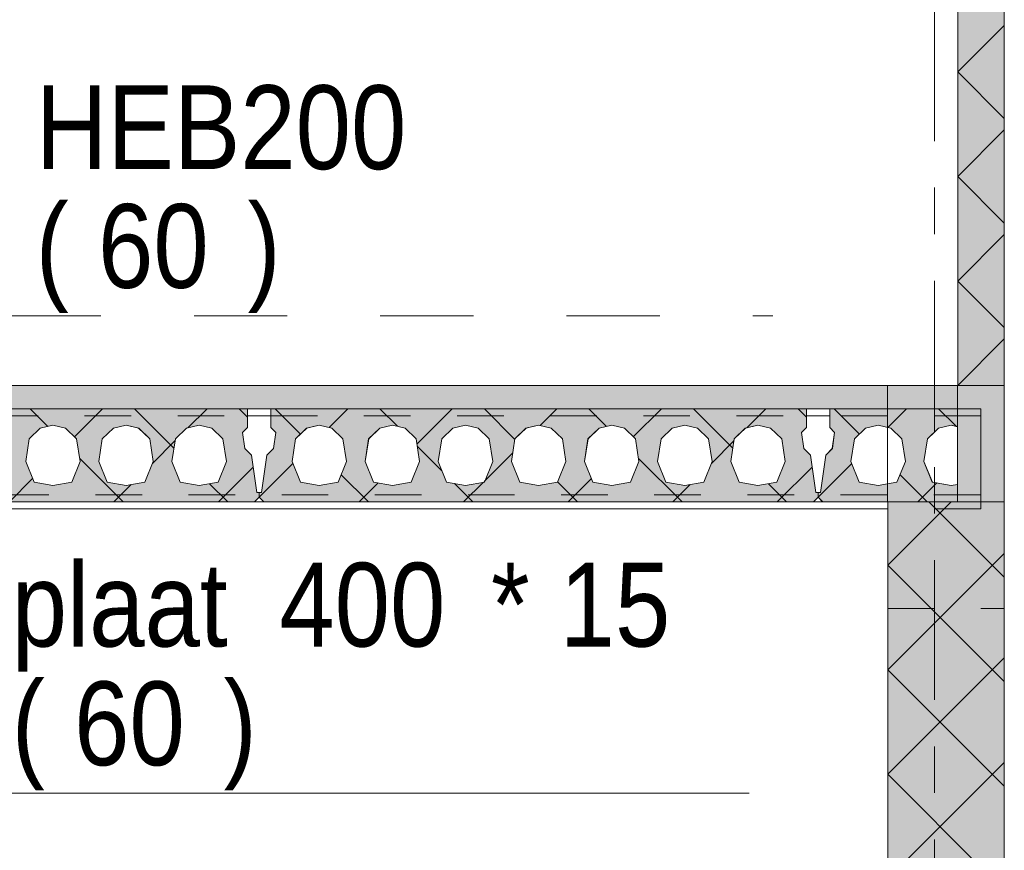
# Model space of a CAD drawing. Header units: millimetres. Extents: x -914 to -73, y -1403 to -809.
# Tile 28 of 79: x -709 to -688, y -1193 to -1175. Entities that reach past the tile are written whole.
import ezdxf

# ---------------------------------------------------------------- set-up
doc = ezdxf.new("R2010")
doc.units = ezdxf.units.MM
for name, pattern in [('XKITLINE00', [0]), ('XKITLINE01', [4, 1, -1, 1, -1]), ('XKITLINE02', [4, 2, -2]), ('XKITLINE03', [6, 3, -1, 1, -1])]:
    doc.linetypes.add(name, pattern=pattern)
for name, color, linetype, lineweight in [('Onderdeel', 2, 'Continuous', 0), ('Onderdeel label', 2, 'Continuous', 0), ('Stramien', 4, 'Continuous', 0)]:
    doc.layers.add(name, color=color, linetype=linetype, lineweight=lineweight)
doc.styles.add('ARIAL', font='arial.ttf')

msp = doc.modelspace()

# ---------------------------------------------------------------- hatches: boundary and pattern name
at = {"layer": 'Onderdeel'}
for points in [[(-687.813, -1182.946), (-688.813, -1182.946), (-688.813, -1168.246), (-687.813, -1168.246)], [(-688.817, -1183.446), (-812.067, -1183.446), (-812.067, -1182.946), (-688.817, -1182.946)], [(-687.815, -1185.446), (-688.815, -1185.446), (-688.815, -1182.946), (-687.815, -1182.946)], [(-687.817, -1213.746), (-690.317, -1213.746), (-690.317, -1185.446), (-687.817, -1185.446)]]:
    msp.add_hatch(color=256, dxfattribs=at).paths.add_polyline_path(points, flags=17)
h = msp.add_hatch(color=256, dxfattribs=at)
h.paths.add_polyline_path([(-715.713, -1185.446), (-715.813, -1185.346), (-715.813, -1185.246), (-715.763, -1185.246), (-715.648, -1184.44), (-715.506, -1184.299), (-715.457, -1183.952), (-715.563, -1183.846), (-715.563, -1183.446), (-704.063, -1183.446), (-704.063, -1183.846), (-704.169, -1183.952), (-704.119, -1184.299), (-703.978, -1184.44), (-703.863, -1185.246), (-703.813, -1185.246), (-703.813, -1185.346), (-703.913, -1185.446)], flags=17)
h.paths.add_polyline_path([(-714.523, -1183.796), (-714.794, -1183.863), (-715.032, -1184.093), (-715.108, -1184.578), (-714.928, -1185.02), (-714.523, -1185.096), (-714.118, -1185.02), (-713.938, -1184.578), (-714.014, -1184.093), (-714.251, -1183.863)])
h.paths.add_polyline_path([(-712.953, -1183.796), (-713.224, -1183.863), (-713.462, -1184.093), (-713.538, -1184.578), (-713.358, -1185.02), (-712.953, -1185.096), (-712.548, -1185.02), (-712.368, -1184.578), (-712.444, -1184.093), (-712.681, -1183.863)])
h.paths.add_polyline_path([(-711.383, -1183.796), (-711.654, -1183.863), (-711.892, -1184.093), (-711.968, -1184.578), (-711.788, -1185.02), (-711.383, -1185.096), (-710.978, -1185.02), (-710.798, -1184.578), (-710.874, -1184.093), (-711.111, -1183.863)])
h.paths.add_polyline_path([(-709.813, -1183.796), (-710.084, -1183.863), (-710.322, -1184.093), (-710.398, -1184.578), (-710.218, -1185.02), (-709.813, -1185.096), (-709.408, -1185.02), (-709.228, -1184.578), (-709.304, -1184.093), (-709.541, -1183.863)])
h.paths.add_polyline_path([(-708.243, -1183.796), (-708.514, -1183.863), (-708.752, -1184.093), (-708.828, -1184.578), (-708.648, -1185.02), (-708.243, -1185.096), (-707.838, -1185.02), (-707.658, -1184.578), (-707.734, -1184.093), (-707.971, -1183.863)])
h.paths.add_polyline_path([(-706.673, -1183.796), (-706.944, -1183.863), (-707.182, -1184.093), (-707.258, -1184.578), (-707.078, -1185.02), (-706.673, -1185.096), (-706.268, -1185.02), (-706.088, -1184.578), (-706.164, -1184.093), (-706.401, -1183.863)])
h.paths.add_polyline_path([(-705.103, -1183.796), (-705.374, -1183.863), (-705.612, -1184.093), (-705.688, -1184.578), (-705.508, -1185.02), (-705.103, -1185.096), (-704.698, -1185.02), (-704.518, -1184.578), (-704.594, -1184.093), (-704.831, -1183.863)])
h = msp.add_hatch(color=256, dxfattribs=at)
h.paths.add_polyline_path([(-703.713, -1185.446), (-703.813, -1185.346), (-703.813, -1185.246), (-703.763, -1185.246), (-703.648, -1184.44), (-703.506, -1184.299), (-703.457, -1183.952), (-703.563, -1183.846), (-703.563, -1183.446), (-692.063, -1183.446), (-692.063, -1183.846), (-692.169, -1183.952), (-692.119, -1184.299), (-691.978, -1184.44), (-691.863, -1185.246), (-691.813, -1185.246), (-691.813, -1185.346), (-691.913, -1185.446)], flags=17)
h.paths.add_polyline_path([(-702.523, -1183.796), (-702.794, -1183.863), (-703.032, -1184.093), (-703.108, -1184.578), (-702.928, -1185.02), (-702.523, -1185.096), (-702.118, -1185.02), (-701.938, -1184.578), (-702.014, -1184.093), (-702.251, -1183.863)])
h.paths.add_polyline_path([(-700.953, -1183.796), (-701.224, -1183.863), (-701.462, -1184.093), (-701.538, -1184.578), (-701.358, -1185.02), (-700.953, -1185.096), (-700.548, -1185.02), (-700.368, -1184.578), (-700.444, -1184.093), (-700.681, -1183.863)])
h.paths.add_polyline_path([(-699.383, -1183.796), (-699.654, -1183.863), (-699.892, -1184.093), (-699.968, -1184.578), (-699.788, -1185.02), (-699.383, -1185.096), (-698.978, -1185.02), (-698.798, -1184.578), (-698.874, -1184.093), (-699.111, -1183.863)])
h.paths.add_polyline_path([(-697.813, -1183.796), (-698.084, -1183.863), (-698.322, -1184.093), (-698.398, -1184.578), (-698.218, -1185.02), (-697.813, -1185.096), (-697.408, -1185.02), (-697.228, -1184.578), (-697.304, -1184.093), (-697.541, -1183.863)])
h.paths.add_polyline_path([(-696.243, -1183.796), (-696.514, -1183.863), (-696.752, -1184.093), (-696.828, -1184.578), (-696.648, -1185.02), (-696.243, -1185.096), (-695.838, -1185.02), (-695.658, -1184.578), (-695.734, -1184.093), (-695.971, -1183.863)])
h.paths.add_polyline_path([(-694.673, -1183.796), (-694.944, -1183.863), (-695.182, -1184.093), (-695.258, -1184.578), (-695.078, -1185.02), (-694.673, -1185.096), (-694.268, -1185.02), (-694.088, -1184.578), (-694.164, -1184.093), (-694.401, -1183.863)])
h.paths.add_polyline_path([(-693.103, -1183.796), (-693.374, -1183.863), (-693.612, -1184.093), (-693.688, -1184.578), (-693.508, -1185.02), (-693.103, -1185.096), (-692.698, -1185.02), (-692.518, -1184.578), (-692.594, -1184.093), (-692.831, -1183.863)])
h = msp.add_hatch(color=256, dxfattribs=at)
h.paths.add_polyline_path([(-691.713, -1185.446), (-691.813, -1185.346), (-691.813, -1185.246), (-691.763, -1185.246), (-691.648, -1184.44), (-691.506, -1184.299), (-691.457, -1183.952), (-691.563, -1183.846), (-691.563, -1183.446), (-688.817, -1183.446), (-688.817, -1183.83), (-688.953, -1183.796), (-689.224, -1183.863), (-689.462, -1184.093), (-689.538, -1184.578), (-689.358, -1185.02), (-688.953, -1185.096), (-688.817, -1185.071), (-688.817, -1185.446)], flags=17)
h.paths.add_polyline_path([(-690.523, -1183.796), (-690.794, -1183.863), (-691.032, -1184.093), (-691.108, -1184.578), (-690.928, -1185.02), (-690.523, -1185.096), (-690.118, -1185.02), (-689.938, -1184.578), (-690.014, -1184.093), (-690.251, -1183.863)])

# ---------------------------------------------------------------- linework, layer by layer
at = {"layer": 'Onderdeel', "linetype": 'XKITLINE00', "lineweight": 0}
for p, q in [((-688.813, -1182.946), (-688.813, -1168.246)), ((-687.813, -1168.246), (-687.813, -1182.946)), ((-688.813, -1176.211), (-687.813, -1175.211)), ((-687.813, -1177.211), (-688.813, -1176.211)), ((-688.813, -1178.456), (-687.813, -1177.456)), ((-687.813, -1179.456), (-688.813, -1178.456)), ((-688.813, -1180.701), (-687.813, -1179.701)), ((-687.813, -1181.701), (-688.813, -1180.701)), ((-688.813, -1182.946), (-687.813, -1181.946)), ((-859.813, -1182.946), (-688.817, -1182.946)), ((-688.817, -1183.446), (-688.817, -1182.946)), ((-688.815, -1182.946), (-688.816, -1182.946)), ((-688.815, -1185.446), (-688.815, -1182.946)), ((-688.815, -1182.946), (-687.815, -1182.946)), ((-688.813, -1182.946), (-687.813, -1182.946)), ((-687.815, -1182.946), (-687.815, -1185.446)), ((-687.814, -1182.946), (-687.814, -1213.746)), ((-812.068, -1183.446), (-688.817, -1183.446)), ((-715.563, -1183.446), (-704.063, -1183.446)), ((-708.355, -1183.824), (-708.733, -1183.446)), ((-707.78, -1184.048), (-707.178, -1183.446)), ((-705.643, -1184.291), (-706.488, -1183.446)), ((-705.343, -1183.857), (-704.933, -1183.446)), ((-704.063, -1183.626), (-704.243, -1183.446)), ((-704.063, -1183.846), (-704.063, -1183.446)), ((-703.563, -1183.846), (-703.563, -1183.446)), ((-703.563, -1183.446), (-692.063, -1183.446)), ((-702.925, -1183.989), (-703.468, -1183.446)), ((-702.314, -1183.848), (-701.913, -1183.446)), ((-700.847, -1183.822), (-701.223, -1183.446)), ((-700.426, -1184.205), (-699.668, -1183.446)), ((-698.322, -1184.102), (-698.978, -1183.446)), ((-697.781, -1183.804), (-697.423, -1183.446)), ((-696.355, -1183.824), (-696.733, -1183.446)), ((-695.78, -1184.048), (-695.178, -1183.446)), ((-693.643, -1184.291), (-694.488, -1183.446)), ((-693.343, -1183.857), (-692.933, -1183.446)), ((-692.063, -1183.626), (-692.243, -1183.446)), ((-692.063, -1183.846), (-692.063, -1183.446)), ((-691.563, -1183.846), (-691.563, -1183.446)), ((-691.563, -1183.446), (-688.817, -1183.446)), ((-690.925, -1183.989), (-691.468, -1183.446)), ((-690.314, -1183.848), (-689.913, -1183.446)), ((-688.847, -1183.822), (-689.223, -1183.446)), ((-688.817, -1183.446), (-688.815, -1183.446)), ((-688.817, -1183.83), (-688.817, -1183.446)), ((-708.243, -1183.796), (-708.514, -1183.863)), ((-707.971, -1183.863), (-708.243, -1183.796)), ((-706.673, -1183.796), (-706.944, -1183.863)), ((-706.401, -1183.863), (-706.673, -1183.796)), ((-705.103, -1183.796), (-705.374, -1183.863)), ((-704.831, -1183.863), (-705.103, -1183.796)), ((-704.063, -1183.596), (-703.563, -1183.596)), ((-703.563, -1183.596), (-703.563, -1183.846)), ((-702.523, -1183.796), (-702.794, -1183.863)), ((-702.251, -1183.863), (-702.523, -1183.796)), ((-700.953, -1183.796), (-701.224, -1183.863)), ((-700.681, -1183.863), (-700.953, -1183.796)), ((-699.383, -1183.796), (-699.654, -1183.863)), ((-699.111, -1183.863), (-699.383, -1183.796)), ((-697.813, -1183.796), (-698.084, -1183.863)), ((-697.541, -1183.863), (-697.813, -1183.796)), ((-696.243, -1183.796), (-696.514, -1183.863)), ((-695.971, -1183.863), (-696.243, -1183.796)), ((-694.673, -1183.796), (-694.944, -1183.863)), ((-694.401, -1183.863), (-694.673, -1183.796)), ((-693.103, -1183.796), (-693.374, -1183.863)), ((-692.831, -1183.863), (-693.103, -1183.796)), ((-692.063, -1183.596), (-691.563, -1183.596)), ((-691.563, -1183.596), (-691.563, -1183.846)), ((-690.523, -1183.796), (-690.794, -1183.863)), ((-690.251, -1183.863), (-690.523, -1183.796)), ((-688.953, -1183.796), (-689.224, -1183.863)), ((-688.817, -1183.83), (-688.953, -1183.796)), ((-688.817, -1183.596), (-688.815, -1183.596)), ((-708.514, -1183.863), (-708.752, -1184.093)), ((-708.515, -1183.863), (-708.514, -1183.863)), ((-708.515, -1183.863), (-708.514, -1183.863)), ((-707.734, -1184.093), (-707.972, -1183.863)), ((-707.734, -1184.093), (-707.971, -1183.863)), ((-706.944, -1183.863), (-707.182, -1184.093)), ((-706.945, -1183.863), (-706.944, -1183.863)), ((-706.945, -1183.863), (-706.944, -1183.863)), ((-706.164, -1184.093), (-706.402, -1183.863)), ((-706.164, -1184.093), (-706.401, -1183.863)), ((-705.374, -1183.863), (-705.612, -1184.093)), ((-705.375, -1183.863), (-705.374, -1183.863)), ((-705.375, -1183.863), (-705.374, -1183.863)), ((-704.594, -1184.093), (-704.832, -1183.863)), ((-704.594, -1184.093), (-704.831, -1183.863)), ((-704.063, -1183.846), (-704.169, -1183.952)), ((-704.169, -1183.952), (-704.119, -1184.299)), ((-703.457, -1183.952), (-703.563, -1183.846)), ((-703.563, -1183.846), (-703.563, -1183.846)), ((-703.457, -1183.952), (-703.563, -1183.846)), ((-703.507, -1184.299), (-703.457, -1183.952)), ((-703.506, -1184.299), (-703.457, -1183.952)), ((-703.457, -1183.952), (-703.457, -1183.952)), ((-702.794, -1183.863), (-703.032, -1184.093)), ((-702.795, -1183.863), (-702.794, -1183.863)), ((-702.795, -1183.863), (-702.794, -1183.863)), ((-702.014, -1184.093), (-702.252, -1183.863)), ((-702.014, -1184.093), (-702.251, -1183.863)), ((-701.224, -1183.863), (-701.462, -1184.093)), ((-701.225, -1183.863), (-701.224, -1183.863)), ((-701.225, -1183.863), (-701.224, -1183.863)), ((-700.444, -1184.093), (-700.682, -1183.863)), ((-700.444, -1184.093), (-700.681, -1183.863)), ((-699.654, -1183.863), (-699.892, -1184.093)), ((-699.655, -1183.863), (-699.654, -1183.863)), ((-699.655, -1183.863), (-699.654, -1183.863)), ((-698.874, -1184.093), (-699.112, -1183.863)), ((-698.874, -1184.093), (-699.111, -1183.863)), ((-698.084, -1183.863), (-698.322, -1184.093)), ((-698.085, -1183.863), (-698.084, -1183.863)), ((-698.085, -1183.863), (-698.084, -1183.863)), ((-697.304, -1184.093), (-697.542, -1183.863)), ((-697.304, -1184.093), (-697.541, -1183.863)), ((-696.514, -1183.863), (-696.752, -1184.093)), ((-696.515, -1183.863), (-696.514, -1183.863)), ((-696.515, -1183.863), (-696.514, -1183.863)), ((-695.734, -1184.093), (-695.972, -1183.863)), ((-695.734, -1184.093), (-695.971, -1183.863)), ((-694.944, -1183.863), (-695.182, -1184.093)), ((-694.945, -1183.863), (-694.944, -1183.863)), ((-694.945, -1183.863), (-694.944, -1183.863)), ((-694.164, -1184.093), (-694.402, -1183.863)), ((-694.164, -1184.093), (-694.401, -1183.863)), ((-693.374, -1183.863), (-693.612, -1184.093)), ((-693.375, -1183.863), (-693.374, -1183.863)), ((-693.375, -1183.863), (-693.374, -1183.863)), ((-692.594, -1184.093), (-692.832, -1183.863)), ((-692.594, -1184.093), (-692.831, -1183.863)), ((-692.063, -1183.846), (-692.169, -1183.952)), ((-692.169, -1183.952), (-692.119, -1184.299)), ((-691.457, -1183.952), (-691.563, -1183.846)), ((-691.563, -1183.846), (-691.563, -1183.846)), ((-691.457, -1183.952), (-691.563, -1183.846)), ((-691.507, -1184.299), (-691.457, -1183.952)), ((-691.506, -1184.299), (-691.457, -1183.952)), ((-691.457, -1183.952), (-691.457, -1183.952)), ((-690.794, -1183.863), (-691.032, -1184.093)), ((-690.795, -1183.863), (-690.794, -1183.863)), ((-690.795, -1183.863), (-690.794, -1183.863)), ((-690.318, -1185.057), (-690.318, -1183.847)), ((-690.014, -1184.093), (-690.252, -1183.863)), ((-690.014, -1184.093), (-690.251, -1183.863)), ((-689.224, -1183.863), (-689.462, -1184.093)), ((-708.752, -1184.093), (-708.828, -1184.578)), ((-707.658, -1184.578), (-707.734, -1184.093)), ((-707.734, -1184.093), (-707.734, -1184.093)), ((-707.658, -1184.578), (-707.734, -1184.093)), ((-707.182, -1184.093), (-707.258, -1184.578)), ((-706.088, -1184.578), (-706.164, -1184.093)), ((-706.164, -1184.093), (-706.164, -1184.093)), ((-706.088, -1184.578), (-706.164, -1184.093)), ((-706.104, -1184.618), (-705.617, -1184.13)), ((-705.612, -1184.093), (-705.688, -1184.578)), ((-704.594, -1184.093), (-704.594, -1184.093)), ((-704.518, -1184.578), (-704.594, -1184.093)), ((-704.518, -1184.578), (-704.594, -1184.093)), ((-703.032, -1184.093), (-703.108, -1184.578)), ((-701.938, -1184.578), (-702.014, -1184.093)), ((-702.014, -1184.093), (-702.014, -1184.093)), ((-701.938, -1184.578), (-702.014, -1184.093)), ((-701.462, -1184.093), (-701.538, -1184.578)), ((-700.368, -1184.578), (-700.444, -1184.093)), ((-700.444, -1184.093), (-700.444, -1184.093)), ((-700.368, -1184.578), (-700.444, -1184.093)), ((-699.892, -1184.093), (-699.968, -1184.578)), ((-698.798, -1184.578), (-698.874, -1184.093)), ((-698.874, -1184.093), (-698.874, -1184.093)), ((-698.798, -1184.578), (-698.874, -1184.093)), ((-698.322, -1184.093), (-698.398, -1184.578)), ((-697.228, -1184.578), (-697.304, -1184.093)), ((-697.304, -1184.093), (-697.304, -1184.093)), ((-697.228, -1184.578), (-697.304, -1184.093)), ((-696.752, -1184.093), (-696.828, -1184.578)), ((-695.658, -1184.578), (-695.734, -1184.093)), ((-695.734, -1184.093), (-695.734, -1184.093)), ((-695.658, -1184.578), (-695.734, -1184.093)), ((-695.182, -1184.093), (-695.258, -1184.578)), ((-694.088, -1184.578), (-694.164, -1184.093)), ((-694.164, -1184.093), (-694.164, -1184.093)), ((-694.088, -1184.578), (-694.164, -1184.093)), ((-694.104, -1184.618), (-693.617, -1184.13)), ((-693.612, -1184.093), (-693.688, -1184.578)), ((-692.594, -1184.093), (-692.594, -1184.093)), ((-692.518, -1184.578), (-692.594, -1184.093)), ((-692.518, -1184.578), (-692.594, -1184.093)), ((-691.032, -1184.093), (-691.108, -1184.578)), ((-690.014, -1184.093), (-690.014, -1184.093)), ((-689.938, -1184.578), (-690.014, -1184.093)), ((-689.938, -1184.578), (-690.014, -1184.093)), ((-689.462, -1184.093), (-689.538, -1184.578)), ((-704.119, -1184.299), (-703.978, -1184.44)), ((-703.648, -1184.44), (-703.507, -1184.299)), ((-703.648, -1184.44), (-703.506, -1184.299)), ((-703.507, -1184.299), (-703.506, -1184.299)), ((-699.883, -1184.786), (-700.419, -1184.25)), ((-698.985, -1185.009), (-698.369, -1184.392)), ((-692.119, -1184.299), (-691.978, -1184.44)), ((-691.648, -1184.44), (-691.507, -1184.299)), ((-691.648, -1184.44), (-691.506, -1184.299)), ((-691.507, -1184.299), (-691.506, -1184.299)), ((-708.828, -1184.578), (-708.648, -1185.02)), ((-707.838, -1185.02), (-707.658, -1184.578)), ((-707.838, -1185.02), (-707.658, -1184.578)), ((-706.733, -1185.446), (-707.668, -1184.51)), ((-707.658, -1184.578), (-707.658, -1184.578)), ((-707.258, -1184.578), (-707.078, -1185.02)), ((-706.268, -1185.02), (-706.088, -1184.578)), ((-706.268, -1185.02), (-706.088, -1184.578)), ((-706.088, -1184.578), (-706.088, -1184.578)), ((-705.688, -1184.578), (-705.508, -1185.02)), ((-704.698, -1185.02), (-704.518, -1184.578)), ((-704.698, -1185.02), (-704.518, -1184.578)), ((-704.518, -1184.578), (-704.518, -1184.578)), ((-703.978, -1184.44), (-703.863, -1185.246)), ((-703.813, -1185.346), (-703.089, -1184.623)), ((-703.763, -1185.246), (-703.648, -1184.44)), ((-703.763, -1185.246), (-703.648, -1184.44)), ((-703.648, -1184.44), (-703.648, -1184.44)), ((-703.108, -1184.578), (-702.928, -1185.02)), ((-702.118, -1185.02), (-701.938, -1184.578)), ((-702.118, -1185.02), (-701.938, -1184.578)), ((-701.938, -1184.578), (-701.938, -1184.578)), ((-701.538, -1184.578), (-701.358, -1185.02)), ((-700.548, -1185.02), (-700.368, -1184.578)), ((-700.548, -1185.02), (-700.368, -1184.578)), ((-700.368, -1184.578), (-700.368, -1184.578)), ((-699.968, -1184.578), (-699.788, -1185.02)), ((-698.978, -1185.02), (-698.798, -1184.578)), ((-698.978, -1185.02), (-698.798, -1184.578)), ((-698.798, -1184.578), (-698.798, -1184.578)), ((-698.398, -1184.578), (-698.218, -1185.02)), ((-697.408, -1185.02), (-697.228, -1184.578)), ((-697.408, -1185.02), (-697.228, -1184.578)), ((-697.228, -1184.578), (-697.228, -1184.578)), ((-696.828, -1184.578), (-696.648, -1185.02)), ((-695.838, -1185.02), (-695.658, -1184.578)), ((-695.838, -1185.02), (-695.658, -1184.578)), ((-694.733, -1185.446), (-695.668, -1184.51)), ((-695.658, -1184.578), (-695.658, -1184.578)), ((-695.258, -1184.578), (-695.078, -1185.02)), ((-694.268, -1185.02), (-694.088, -1184.578)), ((-694.268, -1185.02), (-694.088, -1184.578)), ((-694.088, -1184.578), (-694.088, -1184.578)), ((-693.688, -1184.578), (-693.508, -1185.02)), ((-692.698, -1185.02), (-692.518, -1184.578)), ((-692.698, -1185.02), (-692.518, -1184.578)), ((-692.518, -1184.578), (-692.518, -1184.578)), ((-691.978, -1184.44), (-691.863, -1185.246)), ((-691.813, -1185.346), (-691.089, -1184.623)), ((-691.763, -1185.246), (-691.648, -1184.44)), ((-691.648, -1184.44), (-691.763, -1185.246)), ((-691.648, -1184.44), (-691.648, -1184.44)), ((-691.108, -1184.578), (-690.928, -1185.02)), ((-690.118, -1185.02), (-689.938, -1184.578)), ((-690.118, -1185.02), (-689.938, -1184.578)), ((-689.938, -1184.578), (-689.938, -1184.578)), ((-689.538, -1184.578), (-689.358, -1185.02)), ((-704.688, -1185.446), (-703.941, -1184.7)), ((-692.688, -1185.446), (-691.941, -1184.7)), ((-709.178, -1185.446), (-708.678, -1184.946)), ((-708.649, -1185.02), (-708.648, -1185.02)), ((-708.648, -1185.02), (-708.243, -1185.096)), ((-708.243, -1185.096), (-707.838, -1185.02)), ((-707.079, -1185.02), (-707.078, -1185.02)), ((-707.078, -1185.02), (-706.673, -1185.096)), ((-706.673, -1185.096), (-706.268, -1185.02)), ((-705.509, -1185.02), (-705.508, -1185.02)), ((-705.508, -1185.02), (-705.103, -1185.096)), ((-705.103, -1185.096), (-704.698, -1185.02)), ((-704.488, -1185.446), (-704.88, -1185.054)), ((-702.929, -1185.02), (-702.928, -1185.02)), ((-702.928, -1185.02), (-702.523, -1185.096)), ((-702.523, -1185.096), (-702.118, -1185.02)), ((-701.468, -1185.446), (-702.053, -1184.861)), ((-701.668, -1185.446), (-701.26, -1185.038)), ((-701.359, -1185.02), (-701.358, -1185.02)), ((-701.358, -1185.02), (-700.953, -1185.096)), ((-700.953, -1185.096), (-700.548, -1185.02)), ((-699.789, -1185.02), (-699.788, -1185.02)), ((-699.788, -1185.02), (-699.383, -1185.096)), ((-699.223, -1185.446), (-699.617, -1185.052)), ((-699.423, -1185.446), (-699, -1185.024)), ((-699.383, -1185.096), (-698.978, -1185.02)), ((-698.219, -1185.02), (-698.218, -1185.02)), ((-698.218, -1185.02), (-697.813, -1185.096)), ((-697.813, -1185.096), (-697.408, -1185.02)), ((-696.978, -1185.446), (-697.407, -1185.017)), ((-697.178, -1185.446), (-696.678, -1184.946)), ((-696.649, -1185.02), (-696.648, -1185.02)), ((-696.648, -1185.02), (-696.243, -1185.096)), ((-696.243, -1185.096), (-695.838, -1185.02)), ((-695.079, -1185.02), (-695.078, -1185.02)), ((-695.078, -1185.02), (-694.673, -1185.096)), ((-694.673, -1185.096), (-694.268, -1185.02)), ((-693.509, -1185.02), (-693.508, -1185.02)), ((-693.508, -1185.02), (-693.103, -1185.096)), ((-693.103, -1185.096), (-692.698, -1185.02)), ((-692.488, -1185.446), (-692.88, -1185.054)), ((-690.929, -1185.02), (-690.928, -1185.02)), ((-690.928, -1185.02), (-690.523, -1185.096)), ((-690.523, -1185.096), (-690.118, -1185.02)), ((-689.468, -1185.446), (-690.053, -1184.861)), ((-689.668, -1185.446), (-689.26, -1185.038)), ((-689.358, -1185.02), (-688.953, -1185.096)), ((-706.933, -1185.446), (-706.562, -1185.075)), ((-703.813, -1185.246), (-703.863, -1185.246)), ((-703.813, -1185.346), (-703.813, -1185.246)), ((-703.813, -1185.246), (-703.763, -1185.246)), ((-703.813, -1185.346), (-703.813, -1185.246)), ((-694.933, -1185.446), (-694.562, -1185.075)), ((-691.813, -1185.246), (-691.863, -1185.246)), ((-691.763, -1185.246), (-691.813, -1185.246)), ((-691.813, -1185.346), (-691.813, -1185.246)), ((-691.813, -1185.346), (-691.813, -1185.246)), ((-688.953, -1185.096), (-688.817, -1185.071)), ((-688.817, -1185.071), (-688.817, -1185.446)), ((-703.913, -1185.446), (-715.713, -1185.446)), ((-703.813, -1185.346), (-703.913, -1185.446)), ((-703.913, -1185.446), (-703.713, -1185.446)), ((-703.813, -1185.346), (-703.813, -1185.346)), ((-703.755, -1185.404), (-703.813, -1185.346)), ((-703.813, -1185.346), (-703.813, -1185.346)), ((-703.713, -1185.446), (-703.813, -1185.346)), ((-703.713, -1185.446), (-703.713, -1185.446)), ((-691.913, -1185.446), (-703.713, -1185.446)), ((-691.813, -1185.346), (-691.913, -1185.446)), ((-691.913, -1185.446), (-691.713, -1185.446)), ((-691.813, -1185.346), (-691.813, -1185.346)), ((-691.723, -1185.436), (-691.813, -1185.346)), ((-691.813, -1185.346), (-691.813, -1185.346)), ((-691.713, -1185.446), (-691.813, -1185.346)), ((-691.713, -1185.446), (-691.713, -1185.446)), ((-691.713, -1185.446), (-688.817, -1185.446)), ((-690.317, -1186.805), (-688.958, -1185.446)), ((-690.317, -1213.746), (-690.317, -1185.446)), ((-690.317, -1185.446), (-690.317, -1185.446)), ((-690.317, -1185.446), (-687.817, -1185.446)), ((-687.817, -1187.06), (-689.431, -1185.446)), ((-688.817, -1185.296), (-688.815, -1185.296)), ((-688.815, -1185.446), (-687.815, -1185.446)), ((-687.817, -1185.446), (-687.817, -1213.746)), ((-717.329, -1185.596), (-690.317, -1185.596)), ((-690.317, -1189.05), (-687.817, -1186.55)), ((-687.817, -1189.305), (-690.317, -1186.805)), ((-690.317, -1191.296), (-687.817, -1188.796)), ((-687.817, -1191.55), (-690.317, -1189.05)), ((-690.317, -1193.541), (-687.817, -1191.041)), ((-687.817, -1193.796), (-690.317, -1191.296))]:
    msp.add_line(p, q, dxfattribs=at)
at = {"layer": 'Onderdeel', "linetype": 'XKITLINE01', "lineweight": 0}
for p, q in [((-687.814, -1168.246), (-687.814, -1213.746)), ((-687.814, -1168.246), (-687.814, -1182.946)), ((-690.318, -1182.946), (-690.318, -1183.847)), ((-690.318, -1183.446), (-690.318, -1182.946)), ((-689.315, -1182.946), (-690.318, -1182.946)), ((-690.318, -1182.946), (-690.318, -1183.446)), ((-689.315, -1182.946), (-689.315, -1183.446)), ((-688.82, -1183.446), (-688.82, -1182.946)), ((-688.815, -1182.946), (-688.813, -1182.946)), ((-687.813, -1182.946), (-687.815, -1182.946)), ((-859.813, -1183.446), (-690.318, -1183.446)), ((-859.813, -1183.446), (-689.315, -1183.446)), ((-717.329, -1183.446), (-688.817, -1183.446)), ((-704.063, -1183.446), (-715.563, -1183.446)), ((-704.063, -1183.846), (-704.063, -1183.446)), ((-704.063, -1183.446), (-704.063, -1183.846)), ((-692.063, -1183.446), (-703.563, -1183.446)), ((-703.563, -1183.446), (-703.563, -1183.846)), ((-703.563, -1183.446), (-703.563, -1183.596)), ((-703.563, -1183.446), (-703.563, -1183.446)), ((-692.063, -1183.846), (-692.063, -1183.446)), ((-692.063, -1183.446), (-692.063, -1183.846)), ((-691.563, -1183.446), (-691.563, -1183.446)), ((-691.563, -1183.446), (-691.563, -1183.846)), ((-689.315, -1183.446), (-691.563, -1183.446)), ((-691.563, -1183.446), (-691.563, -1183.596)), ((-691.563, -1183.446), (-691.563, -1183.446)), ((-689.315, -1183.95), (-689.315, -1183.446)), ((-688.82, -1183.446), (-688.817, -1183.446)), ((-688.82, -1183.829), (-688.82, -1183.446)), ((-688.815, -1183.446), (-688.317, -1183.446)), ((-688.317, -1183.596), (-688.317, -1183.446)), ((-688.317, -1183.446), (-688.317, -1183.446)), ((-688.317, -1183.446), (-688.317, -1183.596)), ((-715.563, -1183.596), (-704.063, -1183.596)), ((-708.515, -1183.863), (-708.243, -1183.796)), ((-708.514, -1183.863), (-708.243, -1183.796)), ((-708.243, -1183.796), (-707.972, -1183.863)), ((-708.243, -1183.796), (-708.243, -1183.796)), ((-707.972, -1183.863), (-708.243, -1183.796)), ((-708.243, -1183.796), (-708.243, -1183.796)), ((-706.945, -1183.863), (-706.673, -1183.796)), ((-706.944, -1183.863), (-706.673, -1183.796)), ((-706.673, -1183.796), (-706.402, -1183.863)), ((-706.673, -1183.796), (-706.673, -1183.796)), ((-706.402, -1183.863), (-706.673, -1183.796)), ((-706.673, -1183.796), (-706.673, -1183.796)), ((-705.375, -1183.863), (-705.103, -1183.796)), ((-705.374, -1183.863), (-705.103, -1183.796)), ((-705.103, -1183.796), (-705.103, -1183.796)), ((-705.103, -1183.796), (-704.832, -1183.863)), ((-705.103, -1183.796), (-705.103, -1183.796)), ((-704.832, -1183.863), (-705.103, -1183.796)), ((-703.563, -1183.596), (-692.063, -1183.596)), ((-702.795, -1183.863), (-702.523, -1183.796)), ((-702.794, -1183.863), (-702.523, -1183.796)), ((-702.523, -1183.796), (-702.252, -1183.863)), ((-702.523, -1183.796), (-702.523, -1183.796)), ((-702.252, -1183.863), (-702.523, -1183.796)), ((-702.523, -1183.796), (-702.523, -1183.796)), ((-701.225, -1183.863), (-700.953, -1183.796)), ((-701.224, -1183.863), (-700.953, -1183.796)), ((-700.953, -1183.796), (-700.682, -1183.863)), ((-700.953, -1183.796), (-700.953, -1183.796)), ((-700.682, -1183.863), (-700.953, -1183.796)), ((-700.953, -1183.796), (-700.953, -1183.796)), ((-699.655, -1183.863), (-699.383, -1183.796)), ((-699.654, -1183.863), (-699.383, -1183.796)), ((-699.383, -1183.796), (-699.112, -1183.863)), ((-699.383, -1183.796), (-699.383, -1183.796)), ((-699.112, -1183.863), (-699.383, -1183.796)), ((-699.383, -1183.796), (-699.383, -1183.796)), ((-698.085, -1183.863), (-697.813, -1183.796)), ((-698.084, -1183.863), (-697.813, -1183.796)), ((-697.813, -1183.796), (-697.542, -1183.863)), ((-697.813, -1183.796), (-697.813, -1183.796)), ((-697.542, -1183.863), (-697.813, -1183.796)), ((-697.813, -1183.796), (-697.813, -1183.796)), ((-696.515, -1183.863), (-696.243, -1183.796)), ((-696.514, -1183.863), (-696.243, -1183.796)), ((-696.243, -1183.796), (-695.972, -1183.863)), ((-696.243, -1183.796), (-696.243, -1183.796)), ((-695.972, -1183.863), (-696.243, -1183.796)), ((-696.243, -1183.796), (-696.243, -1183.796)), ((-694.945, -1183.863), (-694.673, -1183.796)), ((-694.944, -1183.863), (-694.673, -1183.796)), ((-694.673, -1183.796), (-694.402, -1183.863)), ((-694.673, -1183.796), (-694.673, -1183.796)), ((-694.402, -1183.863), (-694.673, -1183.796)), ((-694.673, -1183.796), (-694.673, -1183.796)), ((-693.375, -1183.863), (-693.103, -1183.796)), ((-693.374, -1183.863), (-693.103, -1183.796)), ((-693.103, -1183.796), (-693.103, -1183.796)), ((-693.103, -1183.796), (-692.832, -1183.863)), ((-693.103, -1183.796), (-693.103, -1183.796)), ((-692.832, -1183.863), (-693.103, -1183.796)), ((-688.317, -1183.596), (-691.563, -1183.596)), ((-690.795, -1183.863), (-690.523, -1183.796)), ((-690.794, -1183.863), (-690.523, -1183.796)), ((-690.523, -1183.796), (-690.523, -1183.796)), ((-690.523, -1183.796), (-690.252, -1183.863)), ((-690.523, -1183.796), (-690.523, -1183.796)), ((-690.252, -1183.863), (-690.523, -1183.796)), ((-688.953, -1183.796), (-689.225, -1183.863)), ((-688.953, -1183.796), (-688.82, -1183.829)), ((-688.953, -1183.796), (-688.953, -1183.796)), ((-688.317, -1185.296), (-688.317, -1183.596)), ((-688.317, -1183.596), (-688.317, -1183.596)), ((-688.317, -1183.596), (-688.317, -1183.596)), ((-688.317, -1183.596), (-688.317, -1185.296)), ((-708.753, -1184.093), (-708.515, -1183.863)), ((-708.515, -1183.863), (-708.753, -1184.093)), ((-708.515, -1183.863), (-708.515, -1183.863)), ((-707.972, -1183.863), (-707.734, -1184.093)), ((-707.972, -1183.863), (-707.972, -1183.863)), ((-707.972, -1183.863), (-707.971, -1183.863)), ((-707.183, -1184.093), (-706.945, -1183.863)), ((-706.945, -1183.863), (-707.183, -1184.093)), ((-706.945, -1183.863), (-706.945, -1183.863)), ((-706.402, -1183.863), (-706.164, -1184.093)), ((-706.402, -1183.863), (-706.402, -1183.863)), ((-706.402, -1183.863), (-706.401, -1183.863)), ((-705.613, -1184.093), (-705.375, -1183.863)), ((-705.375, -1183.863), (-705.613, -1184.093)), ((-705.375, -1183.863), (-705.375, -1183.863)), ((-704.832, -1183.863), (-704.832, -1183.863)), ((-704.832, -1183.863), (-704.594, -1184.093)), ((-704.832, -1183.863), (-704.831, -1183.863)), ((-704.169, -1183.952), (-704.063, -1183.846)), ((-704.063, -1183.846), (-704.169, -1183.952)), ((-704.169, -1183.952), (-704.169, -1183.952)), ((-704.12, -1184.299), (-704.169, -1183.952)), ((-704.169, -1183.952), (-704.12, -1184.299)), ((-704.169, -1183.952), (-704.169, -1183.952)), ((-704.063, -1183.846), (-704.063, -1183.846)), ((-704.063, -1183.846), (-704.063, -1183.846)), ((-703.563, -1183.846), (-703.457, -1183.952)), ((-703.563, -1183.846), (-703.563, -1183.846)), ((-703.457, -1183.952), (-703.507, -1184.299)), ((-703.457, -1183.952), (-703.457, -1183.952)), ((-703.033, -1184.093), (-702.795, -1183.863)), ((-702.795, -1183.863), (-703.033, -1184.093)), ((-702.795, -1183.863), (-702.795, -1183.863)), ((-702.252, -1183.863), (-702.014, -1184.093)), ((-702.252, -1183.863), (-702.252, -1183.863)), ((-702.252, -1183.863), (-702.251, -1183.863)), ((-701.463, -1184.093), (-701.225, -1183.863)), ((-701.225, -1183.863), (-701.463, -1184.093)), ((-701.225, -1183.863), (-701.225, -1183.863)), ((-700.682, -1183.863), (-700.444, -1184.093)), ((-700.682, -1183.863), (-700.682, -1183.863)), ((-700.682, -1183.863), (-700.681, -1183.863)), ((-699.893, -1184.093), (-699.655, -1183.863)), ((-699.655, -1183.863), (-699.893, -1184.093)), ((-699.655, -1183.863), (-699.655, -1183.863)), ((-699.112, -1183.863), (-698.874, -1184.093)), ((-699.112, -1183.863), (-699.112, -1183.863)), ((-699.112, -1183.863), (-699.111, -1183.863)), ((-698.323, -1184.093), (-698.085, -1183.863)), ((-698.085, -1183.863), (-698.323, -1184.093)), ((-698.085, -1183.863), (-698.085, -1183.863)), ((-697.542, -1183.863), (-697.304, -1184.093)), ((-697.542, -1183.863), (-697.542, -1183.863)), ((-697.542, -1183.863), (-697.541, -1183.863)), ((-696.753, -1184.093), (-696.515, -1183.863)), ((-696.515, -1183.863), (-696.753, -1184.093)), ((-696.515, -1183.863), (-696.515, -1183.863)), ((-695.972, -1183.863), (-695.734, -1184.093)), ((-695.972, -1183.863), (-695.972, -1183.863)), ((-695.972, -1183.863), (-695.971, -1183.863)), ((-695.183, -1184.093), (-694.945, -1183.863)), ((-694.945, -1183.863), (-695.183, -1184.093)), ((-694.945, -1183.863), (-694.945, -1183.863)), ((-694.402, -1183.863), (-694.164, -1184.093)), ((-694.402, -1183.863), (-694.402, -1183.863)), ((-694.402, -1183.863), (-694.401, -1183.863)), ((-693.613, -1184.093), (-693.375, -1183.863)), ((-693.375, -1183.863), (-693.613, -1184.093)), ((-693.375, -1183.863), (-693.375, -1183.863)), ((-692.832, -1183.863), (-692.832, -1183.863)), ((-692.832, -1183.863), (-692.594, -1184.093)), ((-692.832, -1183.863), (-692.831, -1183.863)), ((-692.169, -1183.952), (-692.063, -1183.846)), ((-692.063, -1183.846), (-692.169, -1183.952)), ((-692.169, -1183.952), (-692.169, -1183.952)), ((-692.12, -1184.299), (-692.169, -1183.952)), ((-692.169, -1183.952), (-692.12, -1184.299)), ((-692.169, -1183.952), (-692.169, -1183.952)), ((-692.063, -1183.846), (-692.063, -1183.846)), ((-692.063, -1183.846), (-692.063, -1183.846)), ((-691.563, -1183.846), (-691.457, -1183.952)), ((-691.563, -1183.846), (-691.563, -1183.846)), ((-691.457, -1183.952), (-691.507, -1184.299)), ((-691.457, -1183.952), (-691.457, -1183.952)), ((-691.033, -1184.093), (-690.795, -1183.863)), ((-690.795, -1183.863), (-691.033, -1184.093)), ((-690.795, -1183.863), (-690.795, -1183.863)), ((-690.252, -1183.863), (-690.252, -1183.863)), ((-690.252, -1183.863), (-690.014, -1184.093)), ((-690.252, -1183.863), (-690.251, -1183.863)), ((-689.225, -1183.863), (-689.463, -1184.093)), ((-689.463, -1184.093), (-689.315, -1183.95)), ((-689.319, -1183.954), (-689.315, -1183.95)), ((-689.225, -1183.863), (-689.224, -1183.863)), ((-688.82, -1183.829), (-688.817, -1183.83)), ((-708.828, -1184.578), (-708.753, -1184.093)), ((-708.753, -1184.093), (-708.828, -1184.578)), ((-708.753, -1184.093), (-708.753, -1184.093)), ((-708.753, -1184.093), (-708.752, -1184.093)), ((-707.734, -1184.093), (-707.658, -1184.578)), ((-707.734, -1184.093), (-707.734, -1184.093)), ((-707.258, -1184.578), (-707.183, -1184.093)), ((-707.183, -1184.093), (-707.258, -1184.578)), ((-707.183, -1184.093), (-707.183, -1184.093)), ((-707.183, -1184.093), (-707.182, -1184.093)), ((-706.164, -1184.093), (-706.088, -1184.578)), ((-706.164, -1184.093), (-706.164, -1184.093)), ((-705.688, -1184.578), (-705.613, -1184.093)), ((-705.613, -1184.093), (-705.688, -1184.578)), ((-705.613, -1184.093), (-705.613, -1184.093)), ((-705.613, -1184.093), (-705.612, -1184.093)), ((-704.594, -1184.093), (-704.594, -1184.093)), ((-704.594, -1184.093), (-704.518, -1184.578)), ((-703.108, -1184.578), (-703.033, -1184.093)), ((-703.033, -1184.093), (-703.108, -1184.578)), ((-703.033, -1184.093), (-703.033, -1184.093)), ((-703.033, -1184.093), (-703.032, -1184.093)), ((-702.014, -1184.093), (-701.938, -1184.578)), ((-702.014, -1184.093), (-702.014, -1184.093)), ((-701.538, -1184.578), (-701.463, -1184.093)), ((-701.463, -1184.093), (-701.538, -1184.578)), ((-701.463, -1184.093), (-701.463, -1184.093)), ((-701.463, -1184.093), (-701.462, -1184.093)), ((-700.444, -1184.093), (-700.368, -1184.578)), ((-700.444, -1184.093), (-700.444, -1184.093)), ((-699.968, -1184.578), (-699.893, -1184.093)), ((-699.893, -1184.093), (-699.968, -1184.578)), ((-699.893, -1184.093), (-699.893, -1184.093)), ((-699.893, -1184.093), (-699.892, -1184.093)), ((-698.874, -1184.093), (-698.798, -1184.578)), ((-698.874, -1184.093), (-698.874, -1184.093)), ((-698.398, -1184.578), (-698.323, -1184.093)), ((-698.323, -1184.093), (-698.398, -1184.578)), ((-698.323, -1184.093), (-698.323, -1184.093)), ((-698.323, -1184.093), (-698.322, -1184.093)), ((-697.304, -1184.093), (-697.228, -1184.578)), ((-697.304, -1184.093), (-697.304, -1184.093)), ((-696.828, -1184.578), (-696.753, -1184.093)), ((-696.753, -1184.093), (-696.828, -1184.578)), ((-696.753, -1184.093), (-696.753, -1184.093)), ((-696.753, -1184.093), (-696.752, -1184.093)), ((-695.734, -1184.093), (-695.658, -1184.578)), ((-695.734, -1184.093), (-695.734, -1184.093)), ((-695.258, -1184.578), (-695.183, -1184.093)), ((-695.183, -1184.093), (-695.258, -1184.578)), ((-695.183, -1184.093), (-695.183, -1184.093)), ((-695.183, -1184.093), (-695.182, -1184.093)), ((-694.164, -1184.093), (-694.088, -1184.578)), ((-694.164, -1184.093), (-694.164, -1184.093)), ((-693.688, -1184.578), (-693.613, -1184.093)), ((-693.613, -1184.093), (-693.688, -1184.578)), ((-693.613, -1184.093), (-693.613, -1184.093)), ((-693.613, -1184.093), (-693.612, -1184.093)), ((-692.594, -1184.093), (-692.594, -1184.093)), ((-692.594, -1184.093), (-692.518, -1184.578)), ((-691.108, -1184.578), (-691.033, -1184.093)), ((-691.033, -1184.093), (-691.108, -1184.578)), ((-691.033, -1184.093), (-691.033, -1184.093)), ((-691.033, -1184.093), (-691.032, -1184.093)), ((-690.014, -1184.093), (-690.014, -1184.093)), ((-690.014, -1184.093), (-689.938, -1184.578)), ((-689.538, -1184.578), (-689.463, -1184.093)), ((-689.463, -1184.093), (-689.538, -1184.578)), ((-689.463, -1184.093), (-689.463, -1184.093)), ((-689.463, -1184.093), (-689.462, -1184.093)), ((-703.978, -1184.44), (-704.12, -1184.299)), ((-704.12, -1184.299), (-704.12, -1184.299)), ((-704.12, -1184.299), (-703.978, -1184.44)), ((-704.12, -1184.299), (-704.119, -1184.299)), ((-703.507, -1184.299), (-703.648, -1184.44)), ((-703.507, -1184.299), (-703.507, -1184.299)), ((-691.978, -1184.44), (-692.12, -1184.299)), ((-692.12, -1184.299), (-692.12, -1184.299)), ((-692.12, -1184.299), (-691.978, -1184.44)), ((-692.12, -1184.299), (-692.119, -1184.299)), ((-691.507, -1184.299), (-691.648, -1184.44)), ((-691.507, -1184.299), (-691.507, -1184.299)), ((-708.649, -1185.02), (-708.828, -1184.578)), ((-708.828, -1184.578), (-708.828, -1184.578)), ((-708.828, -1184.578), (-708.649, -1185.02)), ((-708.828, -1184.578), (-708.828, -1184.578)), ((-707.658, -1184.578), (-707.838, -1185.02)), ((-707.658, -1184.578), (-707.658, -1184.578)), ((-707.079, -1185.02), (-707.258, -1184.578)), ((-707.258, -1184.578), (-707.258, -1184.578)), ((-707.258, -1184.578), (-707.079, -1185.02)), ((-707.258, -1184.578), (-707.258, -1184.578)), ((-706.088, -1184.578), (-706.268, -1185.02)), ((-706.088, -1184.578), (-706.088, -1184.578)), ((-705.688, -1184.578), (-705.688, -1184.578)), ((-705.509, -1185.02), (-705.688, -1184.578)), ((-705.688, -1184.578), (-705.688, -1184.578)), ((-705.688, -1184.578), (-705.509, -1185.02)), ((-704.518, -1184.578), (-704.698, -1185.02)), ((-704.518, -1184.578), (-704.518, -1184.578)), ((-703.863, -1185.246), (-703.978, -1184.44)), ((-703.978, -1184.44), (-703.978, -1184.44)), ((-703.978, -1184.44), (-703.978, -1184.44)), ((-703.978, -1184.44), (-703.863, -1185.246)), ((-703.648, -1184.44), (-703.763, -1185.246)), ((-703.648, -1184.44), (-703.648, -1184.44)), ((-702.929, -1185.02), (-703.108, -1184.578)), ((-703.108, -1184.578), (-703.108, -1184.578)), ((-703.108, -1184.578), (-702.929, -1185.02)), ((-703.108, -1184.578), (-703.108, -1184.578)), ((-701.938, -1184.578), (-702.118, -1185.02)), ((-701.938, -1184.578), (-701.938, -1184.578)), ((-701.359, -1185.02), (-701.538, -1184.578)), ((-701.538, -1184.578), (-701.538, -1184.578)), ((-701.538, -1184.578), (-701.359, -1185.02)), ((-701.538, -1184.578), (-701.538, -1184.578)), ((-700.368, -1184.578), (-700.548, -1185.02)), ((-700.368, -1184.578), (-700.368, -1184.578)), ((-699.789, -1185.02), (-699.968, -1184.578)), ((-699.968, -1184.578), (-699.968, -1184.578)), ((-699.968, -1184.578), (-699.789, -1185.02)), ((-699.968, -1184.578), (-699.968, -1184.578)), ((-698.798, -1184.578), (-698.978, -1185.02)), ((-698.798, -1184.578), (-698.798, -1184.578)), ((-698.219, -1185.02), (-698.398, -1184.578)), ((-698.398, -1184.578), (-698.398, -1184.578)), ((-698.398, -1184.578), (-698.219, -1185.02)), ((-698.398, -1184.578), (-698.398, -1184.578)), ((-697.228, -1184.578), (-697.408, -1185.02)), ((-697.228, -1184.578), (-697.228, -1184.578)), ((-696.649, -1185.02), (-696.828, -1184.578)), ((-696.828, -1184.578), (-696.828, -1184.578)), ((-696.828, -1184.578), (-696.649, -1185.02)), ((-696.828, -1184.578), (-696.828, -1184.578)), ((-695.658, -1184.578), (-695.838, -1185.02)), ((-695.658, -1184.578), (-695.658, -1184.578)), ((-695.079, -1185.02), (-695.258, -1184.578)), ((-695.258, -1184.578), (-695.258, -1184.578)), ((-695.258, -1184.578), (-695.079, -1185.02)), ((-695.258, -1184.578), (-695.258, -1184.578)), ((-694.088, -1184.578), (-694.268, -1185.02)), ((-694.088, -1184.578), (-694.088, -1184.578)), ((-693.688, -1184.578), (-693.688, -1184.578)), ((-693.509, -1185.02), (-693.688, -1184.578)), ((-693.688, -1184.578), (-693.688, -1184.578)), ((-693.688, -1184.578), (-693.509, -1185.02)), ((-692.518, -1184.578), (-692.698, -1185.02)), ((-692.518, -1184.578), (-692.518, -1184.578)), ((-691.863, -1185.246), (-691.978, -1184.44)), ((-691.978, -1184.44), (-691.978, -1184.44)), ((-691.978, -1184.44), (-691.978, -1184.44)), ((-691.978, -1184.44), (-691.863, -1185.246)), ((-691.648, -1184.44), (-691.763, -1185.246)), ((-691.648, -1184.44), (-691.648, -1184.44)), ((-691.108, -1184.578), (-691.108, -1184.578)), ((-690.929, -1185.02), (-691.108, -1184.578)), ((-691.108, -1184.578), (-691.108, -1184.578)), ((-691.108, -1184.578), (-690.929, -1185.02)), ((-689.938, -1184.578), (-690.118, -1185.02)), ((-689.938, -1184.578), (-689.938, -1184.578)), ((-689.359, -1185.02), (-689.538, -1184.578)), ((-689.538, -1184.578), (-689.538, -1184.578)), ((-689.538, -1184.578), (-689.359, -1185.02)), ((-689.538, -1184.578), (-689.538, -1184.578)), ((-708.243, -1185.096), (-708.649, -1185.02)), ((-708.649, -1185.02), (-708.649, -1185.02)), ((-708.649, -1185.02), (-708.648, -1185.02)), ((-708.648, -1185.02), (-708.243, -1185.096)), ((-707.838, -1185.02), (-708.243, -1185.096)), ((-708.243, -1185.096), (-707.838, -1185.02)), ((-707.838, -1185.02), (-707.838, -1185.02)), ((-707.838, -1185.02), (-707.838, -1185.02)), ((-706.673, -1185.096), (-707.079, -1185.02)), ((-707.079, -1185.02), (-707.079, -1185.02)), ((-707.079, -1185.02), (-707.078, -1185.02)), ((-707.078, -1185.02), (-706.673, -1185.096)), ((-706.268, -1185.02), (-706.673, -1185.096)), ((-706.673, -1185.096), (-706.268, -1185.02)), ((-706.268, -1185.02), (-706.268, -1185.02)), ((-706.268, -1185.02), (-706.268, -1185.02)), ((-705.509, -1185.02), (-705.509, -1185.02)), ((-705.103, -1185.096), (-705.509, -1185.02)), ((-705.509, -1185.02), (-705.508, -1185.02)), ((-705.508, -1185.02), (-705.103, -1185.096)), ((-704.698, -1185.02), (-705.103, -1185.096)), ((-705.103, -1185.096), (-704.698, -1185.02)), ((-704.698, -1185.02), (-704.698, -1185.02)), ((-704.698, -1185.02), (-704.698, -1185.02)), ((-702.523, -1185.096), (-702.929, -1185.02)), ((-702.929, -1185.02), (-702.929, -1185.02)), ((-702.929, -1185.02), (-702.928, -1185.02)), ((-702.928, -1185.02), (-702.523, -1185.096)), ((-702.118, -1185.02), (-702.523, -1185.096)), ((-702.523, -1185.096), (-702.118, -1185.02)), ((-702.118, -1185.02), (-702.118, -1185.02)), ((-702.118, -1185.02), (-702.118, -1185.02)), ((-700.953, -1185.096), (-701.359, -1185.02)), ((-701.359, -1185.02), (-701.359, -1185.02)), ((-701.359, -1185.02), (-701.358, -1185.02)), ((-701.358, -1185.02), (-700.953, -1185.096)), ((-700.548, -1185.02), (-700.953, -1185.096)), ((-700.953, -1185.096), (-700.548, -1185.02)), ((-700.548, -1185.02), (-700.548, -1185.02)), ((-700.548, -1185.02), (-700.548, -1185.02)), ((-699.383, -1185.096), (-699.789, -1185.02)), ((-699.789, -1185.02), (-699.789, -1185.02)), ((-699.789, -1185.02), (-699.788, -1185.02)), ((-699.788, -1185.02), (-699.383, -1185.096)), ((-698.978, -1185.02), (-699.383, -1185.096)), ((-699.383, -1185.096), (-698.978, -1185.02)), ((-698.978, -1185.02), (-698.978, -1185.02)), ((-698.978, -1185.02), (-698.978, -1185.02)), ((-697.813, -1185.096), (-698.219, -1185.02)), ((-698.219, -1185.02), (-698.219, -1185.02)), ((-698.219, -1185.02), (-698.218, -1185.02)), ((-698.218, -1185.02), (-697.813, -1185.096)), ((-697.408, -1185.02), (-697.813, -1185.096)), ((-697.813, -1185.096), (-697.408, -1185.02)), ((-697.408, -1185.02), (-697.408, -1185.02)), ((-697.408, -1185.02), (-697.408, -1185.02)), ((-696.243, -1185.096), (-696.649, -1185.02)), ((-696.649, -1185.02), (-696.649, -1185.02)), ((-696.649, -1185.02), (-696.648, -1185.02)), ((-696.648, -1185.02), (-696.243, -1185.096)), ((-695.838, -1185.02), (-696.243, -1185.096)), ((-696.243, -1185.096), (-695.838, -1185.02)), ((-695.838, -1185.02), (-695.838, -1185.02)), ((-695.838, -1185.02), (-695.838, -1185.02)), ((-694.673, -1185.096), (-695.079, -1185.02)), ((-695.079, -1185.02), (-695.079, -1185.02)), ((-695.079, -1185.02), (-695.078, -1185.02)), ((-695.078, -1185.02), (-694.673, -1185.096)), ((-694.268, -1185.02), (-694.673, -1185.096)), ((-694.673, -1185.096), (-694.268, -1185.02)), ((-694.268, -1185.02), (-694.268, -1185.02)), ((-694.268, -1185.02), (-694.268, -1185.02)), ((-693.509, -1185.02), (-693.509, -1185.02)), ((-693.103, -1185.096), (-693.509, -1185.02)), ((-693.509, -1185.02), (-693.508, -1185.02)), ((-693.508, -1185.02), (-693.103, -1185.096)), ((-692.698, -1185.02), (-693.103, -1185.096)), ((-693.103, -1185.096), (-692.698, -1185.02)), ((-692.698, -1185.02), (-692.698, -1185.02)), ((-692.698, -1185.02), (-692.698, -1185.02)), ((-690.929, -1185.02), (-690.929, -1185.02)), ((-690.523, -1185.096), (-690.929, -1185.02)), ((-690.929, -1185.02), (-690.928, -1185.02)), ((-690.928, -1185.02), (-690.523, -1185.096)), ((-690.118, -1185.02), (-690.523, -1185.096)), ((-690.523, -1185.096), (-690.118, -1185.02)), ((-690.318, -1185.446), (-690.318, -1185.057)), ((-690.118, -1185.02), (-690.118, -1185.02)), ((-690.118, -1185.02), (-690.118, -1185.02)), ((-689.359, -1185.02), (-689.359, -1185.02)), ((-689.359, -1185.02), (-689.315, -1185.028)), ((-689.359, -1185.02), (-688.953, -1185.096)), ((-689.359, -1185.02), (-689.358, -1185.02)), ((-689.315, -1185.028), (-689.319, -1185.027)), ((-689.315, -1185.446), (-689.315, -1185.028)), ((-708.243, -1185.096), (-708.243, -1185.096)), ((-708.243, -1185.096), (-708.243, -1185.096)), ((-706.673, -1185.096), (-706.673, -1185.096)), ((-706.673, -1185.096), (-706.673, -1185.096)), ((-705.103, -1185.096), (-705.103, -1185.096)), ((-705.103, -1185.096), (-705.103, -1185.096)), ((-703.813, -1185.246), (-703.863, -1185.246)), ((-703.863, -1185.246), (-703.863, -1185.246)), ((-703.813, -1185.346), (-703.813, -1185.246)), ((-703.763, -1185.246), (-703.813, -1185.246)), ((-703.813, -1185.246), (-703.813, -1185.346)), ((-703.813, -1185.346), (-703.813, -1185.246)), ((-703.813, -1185.246), (-703.813, -1185.246)), ((-703.813, -1185.246), (-703.813, -1185.246)), ((-703.813, -1185.246), (-703.813, -1185.346)), ((-702.523, -1185.096), (-702.523, -1185.096)), ((-702.523, -1185.096), (-702.523, -1185.096)), ((-700.953, -1185.096), (-700.953, -1185.096)), ((-700.953, -1185.096), (-700.953, -1185.096)), ((-699.383, -1185.096), (-699.383, -1185.096)), ((-699.383, -1185.096), (-699.383, -1185.096)), ((-697.813, -1185.096), (-697.813, -1185.096)), ((-697.813, -1185.096), (-697.813, -1185.096)), ((-696.243, -1185.096), (-696.243, -1185.096)), ((-696.243, -1185.096), (-696.243, -1185.096)), ((-694.673, -1185.096), (-694.673, -1185.096)), ((-694.673, -1185.096), (-694.673, -1185.096)), ((-693.103, -1185.096), (-693.103, -1185.096)), ((-693.103, -1185.096), (-693.103, -1185.096)), ((-691.813, -1185.246), (-691.863, -1185.246)), ((-691.863, -1185.246), (-691.863, -1185.246)), ((-691.813, -1185.346), (-691.813, -1185.246)), ((-691.763, -1185.246), (-691.813, -1185.246)), ((-691.813, -1185.246), (-691.813, -1185.346)), ((-691.813, -1185.346), (-691.813, -1185.246)), ((-691.813, -1185.246), (-691.813, -1185.246)), ((-691.813, -1185.246), (-691.813, -1185.246)), ((-691.813, -1185.246), (-691.813, -1185.346)), ((-690.523, -1185.096), (-690.523, -1185.096)), ((-690.523, -1185.096), (-690.523, -1185.096)), ((-688.953, -1185.096), (-688.82, -1185.071)), ((-688.953, -1185.096), (-688.953, -1185.096)), ((-688.82, -1185.071), (-688.82, -1185.446)), ((-688.82, -1185.071), (-688.817, -1185.071)), ((-859.813, -1185.446), (-690.318, -1185.446)), ((-717.329, -1185.296), (-688.817, -1185.296)), ((-717.329, -1185.446), (-688.317, -1185.446)), ((-715.713, -1185.446), (-703.913, -1185.446)), ((-715.713, -1185.446), (-703.913, -1185.446)), ((-703.913, -1185.446), (-703.813, -1185.346)), ((-703.813, -1185.346), (-703.913, -1185.446)), ((-703.813, -1185.346), (-703.813, -1185.346)), ((-703.813, -1185.346), (-703.713, -1185.446)), ((-703.813, -1185.346), (-703.813, -1185.346)), ((-703.713, -1185.446), (-703.813, -1185.346)), ((-703.813, -1185.346), (-703.813, -1185.346)), ((-703.813, -1185.346), (-703.813, -1185.346)), ((-703.713, -1185.446), (-691.913, -1185.446)), ((-703.713, -1185.446), (-691.913, -1185.446)), ((-703.713, -1185.446), (-703.713, -1185.446)), ((-691.913, -1185.446), (-691.813, -1185.346)), ((-691.813, -1185.346), (-691.913, -1185.446)), ((-691.813, -1185.346), (-691.813, -1185.346)), ((-691.813, -1185.346), (-691.713, -1185.446)), ((-691.813, -1185.346), (-691.813, -1185.346)), ((-691.713, -1185.446), (-691.813, -1185.346)), ((-691.813, -1185.346), (-691.813, -1185.346)), ((-691.813, -1185.346), (-691.813, -1185.346)), ((-691.713, -1185.446), (-689.315, -1185.446)), ((-691.713, -1185.446), (-688.317, -1185.446)), ((-691.713, -1185.446), (-691.713, -1185.446)), ((-691.713, -1185.446), (-691.713, -1185.446)), ((-688.816, -1185.446), (-688.815, -1185.446)), ((-688.815, -1185.296), (-688.317, -1185.296)), ((-688.317, -1185.446), (-688.317, -1185.296)), ((-688.317, -1185.296), (-688.317, -1185.296)), ((-688.317, -1185.296), (-688.317, -1185.296)), ((-688.317, -1185.296), (-688.317, -1185.446)), ((-688.317, -1185.446), (-688.317, -1185.446)), ((-688.317, -1185.446), (-688.317, -1185.596)), ((-687.815, -1185.446), (-687.816, -1185.446)), ((-688.317, -1185.596), (-690.317, -1185.596)), ((-690.317, -1212.446), (-690.317, -1187.738)), ((-690.317, -1187.738), (-687.817, -1187.738)), ((-687.817, -1212.446), (-687.817, -1187.738))]:
    msp.add_line(p, q, dxfattribs=at)
at = {"layer": 'Onderdeel label', "linetype": 'XKITLINE02', "lineweight": 0}
msp.add_line((-709.213, -1181.448), (-692.781, -1181.448), dxfattribs=at)
at = {"layer": 'Onderdeel label', "linetype": 'XKITLINE00', "lineweight": 0}
msp.add_line((-709.727, -1191.702), (-693.295, -1191.702), dxfattribs=at)
at = {"layer": 'Stramien', "linetype": 'XKITLINE03', "lineweight": 0}
msp.add_line((-689.315, -1375.696), (-689.315, -1147.946), dxfattribs=at)

# ---------------------------------------------------------------- texts
at = {"layer": 'Onderdeel label', "style": 'ARIAL', "width": 0.85}
for s, p in [('HEB200', (-708.613, -1178.298)), ('(', (-708.613, -1180.848)), (')', (-704.064, -1180.848)), ('60', (-707.274, -1180.848)), ('plaat', (-709.127, -1188.552)), ('400', (-703.381, -1188.552)), ('*', (-698.836, -1188.552)), ('15', (-697.362, -1188.552)), ('(', (-709.127, -1191.102)), ('60', (-707.788, -1191.102)), (')', (-704.578, -1191.102))]:
    msp.add_text(s, height=1.8, dxfattribs=at).set_placement(p)

doc.saveas('drawing.dxf')
